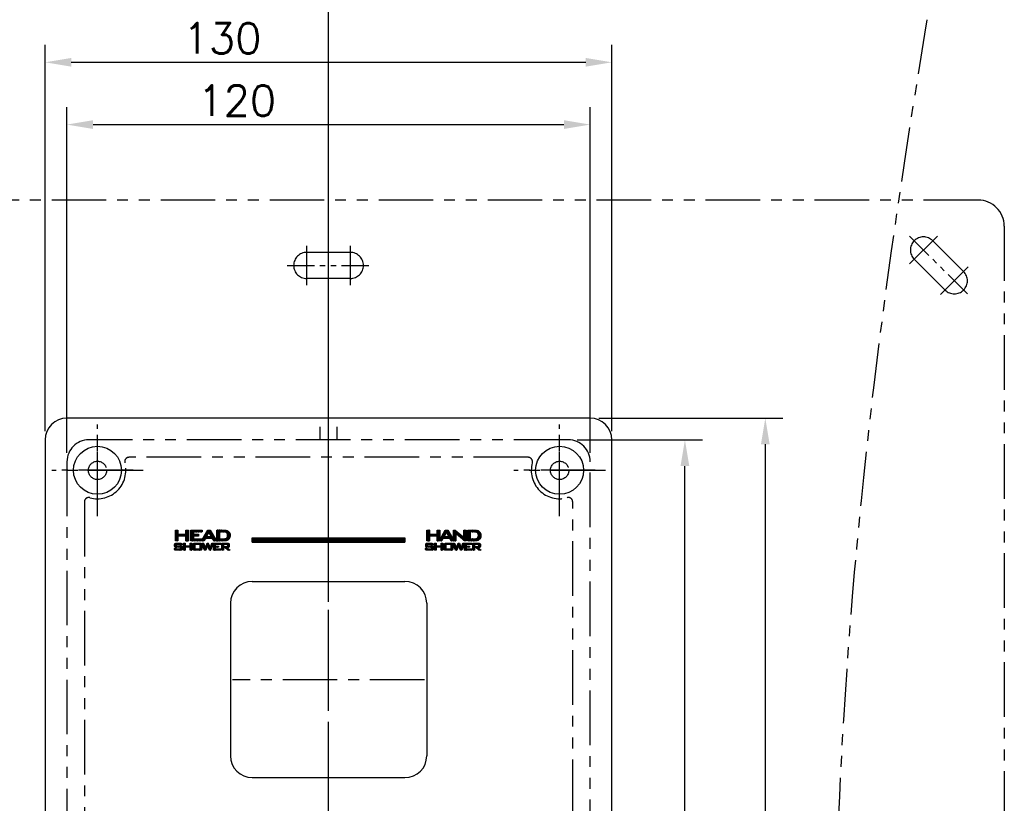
# Model space of a CAD drawing. Extents: x 5500 to 5920, y -4857 to -4263.
# Tile 7 of 20: x 5578 to 5691, y -4620 to -4530. Entities that reach past the tile are written whole.
import ezdxf

# ---------------------------------------------------------------- set-up
doc = ezdxf.new("R2010")
doc.units = 0
doc.header["$LTSCALE"] = 5
doc.header["$MEASUREMENT"] = 0
doc.linetypes.add('CENTER', pattern=[2, 1.25, -0.25, 0.25, -0.25])
doc.linetypes.add('PHANTOM', pattern=[2.5, 1.25, -0.25, 0.25, -0.25, 0.25, -0.25])
doc.layers.get('0').update_dxf_attribs({"color": 2, "linetype": 'CONTINUOUS'})
for name, color, linetype in [('CL', 1, 'CENTER'), ('D', 2, 'CONTINUOUS'), ('PH', 3, 'PHANTOM'), ('레--어_1', 7, 'CONTINUOUS')]:
    doc.layers.add(name, color=color, linetype=linetype)
doc.styles.add('GHS', font='romans', dxfattribs={"bigfont": 'ghs'})
pattern_1 = [(135, (6476.931668, -3288.415406), (-0.0220970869, -0.0220970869), []), (225, (6476.931668, -3288.415406), (0.0220970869, -0.0220970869), [])]

msp = doc.modelspace()

# ---------------------------------------------------------------- hatches: boundary and pattern name
at = {"layer": 'D', "ltscale": 0.6}
h = msp.add_hatch(dxfattribs=at)
h.set_pattern_fill('ANSI37', color=256, scale=0.25, angle=90, style=0)
h.set_pattern_definition(pattern_1)
h.paths.add_polyline_path([(5601.76, -4590.71), (5602.18, -4590.71), (5602.21, -4590.71), (5602.23, -4590.71), (5602.24, -4590.7), (5602.25, -4590.69), (5602.26, -4590.67), (5602.26, -4590.65), (5602.26, -4590.55), (5602.26, -4590.53), (5602.25, -4590.52), (5602.24, -4590.51), (5602.23, -4590.5), (5602.21, -4590.49), (5602.18, -4590.49), (5601.76, -4590.49)], flags=16)
h.paths.add_polyline_path([(5601.94, -4590.85), (5601.76, -4590.85), (5601.76, -4591.15), (5601.58, -4591.15), (5601.58, -4590.35), (5602.26, -4590.35), (5602.32, -4590.36), (5602.36, -4590.37), (5602.4, -4590.39), (5602.42, -4590.42), (5602.43, -4590.46), (5602.44, -4590.51), (5602.44, -4590.7), (5602.43, -4590.74), (5602.42, -4590.78), (5602.4, -4590.81), (5602.36, -4590.83), (5602.32, -4590.85), (5602.26, -4590.85), (5602.15, -4590.85), (5602.52, -4591.15), (5602.26, -4591.15)])
h.paths.add_polyline_path([(5601.83, -4589.06), (5601.31, -4589.06), (5601.31, -4589.85), (5601.69, -4589.85), (5601.87, -4589.84), (5602.01, -4589.81), (5602.11, -4589.76), (5602.18, -4589.68), (5602.22, -4589.58), (5602.24, -4589.45), (5602.23, -4589.33), (5602.19, -4589.24), (5602.13, -4589.16), (5602.05, -4589.1), (5601.95, -4589.07)], flags=16)
h.paths.add_polyline_path([(5601.87, -4590.08), (5601.75, -4590.09), (5601.02, -4590.09), (5601.02, -4588.84), (5601.82, -4588.84), (5602.04, -4588.85), (5602.21, -4588.91), (5602.35, -4589), (5602.46, -4589.12), (5602.52, -4589.27), (5602.54, -4589.45), (5602.53, -4589.57), (5602.51, -4589.67), (5602.47, -4589.77), (5602.41, -4589.86), (5602.34, -4589.93), (5602.26, -4589.99), (5602.2, -4590.02), (5602.14, -4590.05), (5602.06, -4590.06), (5601.97, -4590.08)])
h.paths.add_polyline_path([(5598.48, -4591), (5599.09, -4591), (5599.09, -4590.5), (5598.48, -4590.5)], flags=16)
h.paths.add_polyline_path([(5599.56, -4590.09), (5598.04, -4590.09), (5598.04, -4588.84), (5599.32, -4588.84), (5599.32, -4589.05), (5598.33, -4589.05), (5598.33, -4589.33), (5598.9, -4589.33), (5598.9, -4589.54), (5598.33, -4589.54), (5598.33, -4589.85), (5599.33, -4589.85), (5599.33, -4589.98), (5599.98, -4588.84), (5600.26, -4588.84), (5600.97, -4590.09), (5600.65, -4590.09), (5600.5, -4589.81), (5599.7, -4589.81)])
h.paths.add_polyline_path([(5599.08, -4591.15), (5598.49, -4591.15), (5598.42, -4591.15), (5598.37, -4591.13), (5598.34, -4591.11), (5598.31, -4591.08), (5598.3, -4591.03), (5598.3, -4590.96), (5598.3, -4590.54), (5598.3, -4590.48), (5598.31, -4590.43), (5598.34, -4590.39), (5598.37, -4590.37), (5598.42, -4590.36), (5598.49, -4590.35), (5599.08, -4590.35), (5599.15, -4590.36), (5599.2, -4590.37), (5599.24, -4590.39), (5599.26, -4590.43), (5599.27, -4590.48), (5599.28, -4590.54), (5599.28, -4590.96), (5599.27, -4591.03), (5599.26, -4591.08), (5599.24, -4591.11), (5599.2, -4591.13), (5599.15, -4591.15)])
h.paths.add_polyline_path([(5597.46, -4589.55), (5596.55, -4589.55), (5596.55, -4590.09), (5596.26, -4590.09), (5596.26, -4588.84), (5596.55, -4588.84), (5596.55, -4589.32), (5597.46, -4589.32), (5597.46, -4588.84), (5597.75, -4588.84), (5597.75, -4590.09), (5597.46, -4590.09)])
h.paths.add_polyline_path([(5597.37, -4591.15), (5597.18, -4591.15), (5597.18, -4590.35), (5597.37, -4590.35), (5597.37, -4590.66), (5597.95, -4590.66), (5597.95, -4590.35), (5598.13, -4590.35), (5598.13, -4591.15), (5597.95, -4591.15), (5597.95, -4590.81), (5597.37, -4590.81)])
h.paths.add_polyline_path([(5597, -4590.42), (5597.01, -4590.47), (5597.01, -4590.53), (5597.01, -4590.55), (5596.85, -4590.58), (5596.85, -4590.49), (5596.33, -4590.49), (5596.33, -4590.66), (5596.83, -4590.66), (5596.9, -4590.67), (5596.95, -4590.68), (5596.98, -4590.7), (5597.01, -4590.74), (5597.02, -4590.79), (5597.02, -4590.85), (5597.02, -4590.96), (5597.02, -4591.03), (5597.01, -4591.08), (5596.98, -4591.11), (5596.95, -4591.13), (5596.9, -4591.15), (5596.83, -4591.15), (5596.34, -4591.15), (5596.27, -4591.15), (5596.21, -4591.13), (5596.18, -4591.11), (5596.15, -4591.08), (5596.14, -4591.03), (5596.14, -4590.96), (5596.14, -4590.94), (5596.3, -4590.91), (5596.3, -4591), (5596.86, -4591), (5596.86, -4590.82), (5596.37, -4590.82), (5596.3, -4590.81), (5596.24, -4590.8), (5596.21, -4590.78), (5596.19, -4590.74), (5596.17, -4590.7), (5596.17, -4590.63), (5596.17, -4590.54), (5596.17, -4590.48), (5596.19, -4590.43), (5596.21, -4590.39), (5596.24, -4590.37), (5596.3, -4590.36), (5596.37, -4590.35), (5596.82, -4590.35), (5596.88, -4590.36), (5596.94, -4590.37), (5596.97, -4590.39)])
h.paths.add_polyline_path([(5599.83, -4589.59), (5600.38, -4589.59), (5600.11, -4589.08)], flags=16)
h.paths.add_polyline_path([(5600.3, -4591.15), (5600.17, -4591.15), (5599.95, -4590.6), (5599.73, -4591.15), (5599.6, -4591.15), (5599.3, -4590.35), (5599.49, -4590.35), (5599.69, -4590.89), (5599.9, -4590.35), (5600.03, -4590.35), (5600.25, -4590.89), (5600.44, -4590.35), (5600.6, -4590.35)])
h.paths.add_polyline_path([(5601.46, -4590.35), (5601.46, -4590.49), (5600.83, -4590.49), (5600.83, -4590.67), (5601.19, -4590.67), (5601.19, -4590.8), (5600.83, -4590.8), (5600.83, -4591), (5601.46, -4591), (5601.46, -4591.15), (5600.64, -4591.15), (5600.64, -4590.35)])
h = msp.add_hatch(dxfattribs=at)
h.set_pattern_fill('ANSI37', color=256, scale=0.25, angle=90, style=0)
h.set_pattern_definition(pattern_1)
h.paths.add_polyline_path([(5626.28, -4589.55), (5625.38, -4589.55), (5625.38, -4590.09), (5625.08, -4590.09), (5625.08, -4588.84), (5625.38, -4588.84), (5625.38, -4589.32), (5626.28, -4589.32), (5626.28, -4588.84), (5626.58, -4588.84), (5626.58, -4589.96), (5627.21, -4588.84), (5627.49, -4588.84), (5628.14, -4589.97), (5628.14, -4588.84), (5628.34, -4588.84), (5629.22, -4589.57), (5629.25, -4589.6), (5629.28, -4589.62), (5629.3, -4589.64), (5629.32, -4589.66), (5629.34, -4589.69), (5629.36, -4589.71), (5629.36, -4589.65), (5629.36, -4589.6), (5629.35, -4589.56), (5629.35, -4589.53), (5629.35, -4589.51), (5629.35, -4589.49), (5629.35, -4588.84), (5629.61, -4588.84), (5629.61, -4590.09), (5629.41, -4590.09), (5628.5, -4589.31), (5628.47, -4589.3), (5628.45, -4589.28), (5628.44, -4589.26), (5628.42, -4589.25), (5628.41, -4589.23), (5628.39, -4589.21), (5628.39, -4589.25), (5628.4, -4589.29), (5628.4, -4589.32), (5628.4, -4589.36), (5628.4, -4589.38), (5628.4, -4589.41), (5628.4, -4590.09), (5627.88, -4590.09), (5627.73, -4589.81), (5626.94, -4589.81), (5626.8, -4590.09), (5626.28, -4590.09)])
h.paths.add_polyline_path([(5625.79, -4590.42), (5625.8, -4590.47), (5625.81, -4590.53), (5625.81, -4590.55), (5625.64, -4590.58), (5625.64, -4590.49), (5625.12, -4590.49), (5625.12, -4590.66), (5625.62, -4590.66), (5625.69, -4590.67), (5625.74, -4590.68), (5625.78, -4590.7), (5625.8, -4590.74), (5625.81, -4590.79), (5625.82, -4590.85), (5625.82, -4590.96), (5625.81, -4591.03), (5625.8, -4591.08), (5625.78, -4591.11), (5625.74, -4591.13), (5625.69, -4591.15), (5625.62, -4591.15), (5625.13, -4591.15), (5625.06, -4591.15), (5625, -4591.13), (5624.97, -4591.11), (5624.95, -4591.08), (5624.93, -4591.03), (5624.93, -4590.96), (5624.93, -4590.94), (5625.09, -4590.91), (5625.09, -4591), (5625.65, -4591), (5625.65, -4590.82), (5625.16, -4590.82), (5625.09, -4590.81), (5625.04, -4590.8), (5625, -4590.78), (5624.98, -4590.74), (5624.96, -4590.7), (5624.96, -4590.63), (5624.96, -4590.54), (5624.96, -4590.48), (5624.98, -4590.43), (5625, -4590.39), (5625.04, -4590.37), (5625.09, -4590.36), (5625.16, -4590.35), (5625.61, -4590.35), (5625.68, -4590.36), (5625.73, -4590.37), (5625.76, -4590.39)])
h.paths.add_polyline_path([(5628.96, -4591.15), (5628.74, -4590.6), (5628.52, -4591.15), (5628.39, -4591.15), (5628.09, -4590.35), (5628.28, -4590.35), (5628.48, -4590.89), (5628.69, -4590.35), (5628.82, -4590.35), (5629.04, -4590.89), (5629.23, -4590.35), (5629.4, -4590.35), (5629.09, -4591.15)])
h.paths.add_polyline_path([(5627.27, -4591), (5627.88, -4591), (5627.88, -4590.5), (5627.27, -4590.5)], flags=16)
h.paths.add_polyline_path([(5627.07, -4589.59), (5627.61, -4589.59), (5627.34, -4589.08)], flags=16)
h.paths.add_polyline_path([(5627.87, -4591.15), (5627.29, -4591.15), (5627.22, -4591.15), (5627.16, -4591.13), (5627.13, -4591.11), (5627.11, -4591.08), (5627.09, -4591.03), (5627.09, -4590.96), (5627.09, -4590.54), (5627.09, -4590.48), (5627.11, -4590.43), (5627.13, -4590.39), (5627.16, -4590.37), (5627.22, -4590.36), (5627.29, -4590.35), (5627.87, -4590.35), (5627.94, -4590.36), (5627.99, -4590.37), (5628.03, -4590.39), (5628.05, -4590.43), (5628.06, -4590.48), (5628.07, -4590.54), (5628.07, -4590.96), (5628.06, -4591.03), (5628.05, -4591.08), (5628.03, -4591.11), (5627.99, -4591.13), (5627.94, -4591.15)])
h.paths.add_polyline_path([(5626.92, -4590.35), (5626.92, -4591.15), (5626.74, -4591.15), (5626.74, -4590.81), (5626.16, -4590.81), (5626.16, -4591.15), (5625.97, -4591.15), (5625.97, -4590.35), (5626.16, -4590.35), (5626.16, -4590.66), (5626.74, -4590.66), (5626.74, -4590.35)])
h.paths.add_polyline_path([(5630.55, -4591.15), (5630.37, -4591.15), (5630.37, -4590.35), (5631.05, -4590.35), (5631.11, -4590.36), (5631.15, -4590.37), (5631.19, -4590.39), (5631.21, -4590.42), (5631.23, -4590.46), (5631.23, -4590.51), (5631.23, -4590.7), (5631.23, -4590.74), (5631.21, -4590.78), (5631.19, -4590.81), (5631.15, -4590.83), (5631.11, -4590.85), (5631.05, -4590.85), (5630.95, -4590.85), (5631.31, -4591.15), (5631.05, -4591.15), (5630.73, -4590.85), (5630.55, -4590.85)])
h.paths.add_polyline_path([(5630.59, -4589.06), (5630.07, -4589.06), (5630.07, -4589.85), (5630.45, -4589.85), (5630.63, -4589.84), (5630.77, -4589.81), (5630.87, -4589.76), (5630.94, -4589.68), (5630.98, -4589.58), (5631, -4589.45), (5630.99, -4589.33), (5630.95, -4589.24), (5630.89, -4589.16), (5630.81, -4589.1), (5630.71, -4589.07)], flags=16)
h.paths.add_polyline_path([(5630.51, -4590.09), (5629.78, -4590.09), (5629.78, -4588.84), (5630.58, -4588.84), (5630.8, -4588.85), (5630.97, -4588.91), (5631.11, -4589), (5631.22, -4589.12), (5631.28, -4589.27), (5631.3, -4589.45), (5631.29, -4589.57), (5631.27, -4589.67), (5631.23, -4589.77), (5631.17, -4589.86), (5631.1, -4589.93), (5631.02, -4589.99), (5630.96, -4590.02), (5630.9, -4590.05), (5630.82, -4590.06), (5630.73, -4590.08), (5630.63, -4590.08)])
h.paths.add_polyline_path([(5630.25, -4590.35), (5630.25, -4590.49), (5629.62, -4590.49), (5629.62, -4590.67), (5629.98, -4590.67), (5629.98, -4590.8), (5629.62, -4590.8), (5629.62, -4591), (5630.25, -4591), (5630.25, -4591.15), (5629.43, -4591.15), (5629.43, -4590.35)])
h.paths.add_polyline_path([(5631, -4590.49), (5630.97, -4590.49), (5630.55, -4590.49), (5630.55, -4590.71), (5630.97, -4590.71), (5631, -4590.71), (5631.02, -4590.71), (5631.03, -4590.7), (5631.04, -4590.69), (5631.05, -4590.67), (5631.05, -4590.65), (5631.05, -4590.55), (5631.05, -4590.53), (5631.04, -4590.52), (5631.03, -4590.51), (5631.02, -4590.5)], flags=16)
h = msp.add_hatch(dxfattribs=at)
h.set_pattern_fill('ANSI37', color=256, scale=0.25, angle=90, style=0)
h.set_pattern_definition(pattern_1)
h.paths.add_polyline_path([(5605.07, -4590.22), (5622.57, -4590.22), (5622.57, -4589.72), (5605.07, -4589.72)])

# ---------------------------------------------------------------- linework, layer by layer
at = {"color": 7, "linetype": 'Continuous'}
for p, q in [((5643.82, -4576), (5583.82, -4576)), ((5581.32, -4578.5), (5581.32, -4678.5)), ((5646.32, -4678.5), (5646.32, -4578.5))]:
    msp.add_line(p, q, dxfattribs=at)
at = {"linetype": 'Continuous'}
for p, q in [((5596.26, -4590.09), (5596.26, -4588.84)), ((5596.26, -4588.84), (5596.55, -4588.84)), ((5596.55, -4588.84), (5596.55, -4589.32)), ((5597.46, -4589.32), (5597.46, -4588.84)), ((5597.46, -4588.84), (5597.75, -4588.84)), ((5597.75, -4588.84), (5597.75, -4590.09)), ((5598.04, -4590.09), (5598.04, -4588.84)), ((5598.04, -4588.84), (5599.32, -4588.84)), ((5598.33, -4589.05), (5598.33, -4589.33)), ((5599.32, -4589.05), (5598.33, -4589.05)), ((5599.32, -4588.84), (5599.32, -4589.05)), ((5599.33, -4589.98), (5599.98, -4588.84)), ((5600.11, -4589.08), (5599.83, -4589.59)), ((5599.98, -4588.84), (5600.26, -4588.84)), ((5600.38, -4589.59), (5600.11, -4589.08)), ((5600.26, -4588.84), (5600.97, -4590.09)), ((5601.02, -4590.09), (5601.02, -4588.84)), ((5601.02, -4588.84), (5601.82, -4588.84)), ((5601.31, -4589.06), (5601.31, -4589.85)), ((5601.83, -4589.06), (5601.31, -4589.06)), ((5601.82, -4588.84), (5602.04, -4588.85)), ((5601.95, -4589.07), (5601.83, -4589.06)), ((5602.05, -4589.1), (5601.95, -4589.07)), ((5602.04, -4588.85), (5602.21, -4588.91)), ((5602.13, -4589.16), (5602.05, -4589.1)), ((5602.21, -4588.91), (5602.35, -4589)), ((5602.35, -4589), (5602.46, -4589.12)), ((5602.46, -4589.12), (5602.52, -4589.27)), ((5625.08, -4590.09), (5625.08, -4588.84)), ((5625.08, -4588.84), (5625.38, -4588.84)), ((5625.38, -4588.84), (5625.38, -4589.32)), ((5626.28, -4589.32), (5626.28, -4588.84)), ((5626.28, -4588.84), (5626.58, -4588.84)), ((5626.58, -4588.84), (5626.58, -4589.96)), ((5626.58, -4589.96), (5627.21, -4588.84)), ((5627.34, -4589.08), (5627.07, -4589.59)), ((5627.21, -4588.84), (5627.49, -4588.84)), ((5627.61, -4589.59), (5627.34, -4589.08)), ((5627.49, -4588.84), (5628.14, -4589.97)), ((5628.14, -4589.97), (5628.14, -4588.84)), ((5628.14, -4588.84), (5628.34, -4588.84)), ((5628.34, -4588.84), (5629.22, -4589.57)), ((5629.35, -4588.84), (5629.61, -4588.84)), ((5629.35, -4589.49), (5629.35, -4588.84)), ((5629.61, -4588.84), (5629.61, -4590.09)), ((5629.78, -4590.09), (5629.78, -4588.84)), ((5629.78, -4588.84), (5630.58, -4588.84)), ((5630.07, -4589.06), (5630.07, -4589.85)), ((5630.59, -4589.06), (5630.07, -4589.06)), ((5630.58, -4588.84), (5630.8, -4588.85)), ((5630.71, -4589.07), (5630.59, -4589.06)), ((5630.81, -4589.1), (5630.71, -4589.07)), ((5630.8, -4588.85), (5630.97, -4588.91)), ((5630.89, -4589.16), (5630.81, -4589.1)), ((5630.97, -4588.91), (5631.11, -4589)), ((5631.11, -4589), (5631.22, -4589.12)), ((5631.22, -4589.12), (5631.28, -4589.27)), ((5596.55, -4590.09), (5596.26, -4590.09)), ((5596.55, -4589.32), (5597.46, -4589.32)), ((5596.55, -4589.55), (5596.55, -4590.09)), ((5597.46, -4589.55), (5596.55, -4589.55)), ((5597.46, -4590.09), (5597.46, -4589.55)), ((5597.75, -4590.09), (5597.46, -4590.09)), ((5599.56, -4590.09), (5598.04, -4590.09)), ((5598.33, -4589.33), (5598.9, -4589.33)), ((5598.9, -4589.54), (5598.33, -4589.54)), ((5598.33, -4589.54), (5598.33, -4589.85)), ((5598.33, -4589.85), (5599.33, -4589.85)), ((5598.9, -4589.33), (5598.9, -4589.54)), ((5599.33, -4589.85), (5599.33, -4589.98)), ((5599.7, -4589.81), (5599.56, -4590.09)), ((5600.5, -4589.81), (5599.7, -4589.81)), ((5599.83, -4589.59), (5600.38, -4589.59)), ((5600.65, -4590.09), (5600.5, -4589.81)), ((5600.97, -4590.09), (5600.65, -4590.09)), ((5601.75, -4590.09), (5601.02, -4590.09)), ((5601.31, -4589.85), (5601.69, -4589.85)), ((5601.69, -4589.85), (5601.87, -4589.84)), ((5601.87, -4590.08), (5601.75, -4590.09)), ((5601.87, -4589.84), (5602.01, -4589.81)), ((5601.97, -4590.08), (5601.87, -4590.08)), ((5602.06, -4590.06), (5601.97, -4590.08)), ((5602.01, -4589.81), (5602.11, -4589.76)), ((5602.14, -4590.05), (5602.06, -4590.06)), ((5602.11, -4589.76), (5602.18, -4589.68)), ((5602.19, -4589.24), (5602.13, -4589.16)), ((5602.2, -4590.02), (5602.14, -4590.05)), ((5602.18, -4589.68), (5602.22, -4589.58)), ((5602.23, -4589.33), (5602.19, -4589.24)), ((5602.26, -4589.99), (5602.2, -4590.02)), ((5602.22, -4589.58), (5602.24, -4589.45)), ((5602.24, -4589.45), (5602.23, -4589.33)), ((5602.34, -4589.93), (5602.26, -4589.99)), ((5602.41, -4589.86), (5602.34, -4589.93)), ((5602.47, -4589.77), (5602.41, -4589.86)), ((5602.51, -4589.67), (5602.47, -4589.77)), ((5602.53, -4589.57), (5602.51, -4589.67)), ((5602.52, -4589.27), (5602.54, -4589.45)), ((5602.54, -4589.45), (5602.53, -4589.57)), ((5605.07, -4589.72), (5622.57, -4589.72)), ((5605.07, -4590.22), (5605.07, -4589.72)), ((5605.07, -4590.22), (5622.57, -4590.22)), ((5622.57, -4589.72), (5622.57, -4590.22)), ((5625.38, -4590.09), (5625.08, -4590.09)), ((5625.38, -4589.32), (5626.28, -4589.32)), ((5625.38, -4589.55), (5625.38, -4590.09)), ((5626.28, -4589.55), (5625.38, -4589.55)), ((5626.28, -4590.09), (5626.28, -4589.55)), ((5626.8, -4590.09), (5626.28, -4590.09)), ((5626.94, -4589.81), (5626.8, -4590.09)), ((5627.73, -4589.81), (5626.94, -4589.81)), ((5627.07, -4589.59), (5627.61, -4589.59)), ((5627.88, -4590.09), (5627.73, -4589.81)), ((5628.4, -4590.09), (5627.88, -4590.09)), ((5628.41, -4589.23), (5628.39, -4589.21)), ((5628.39, -4589.21), (5628.39, -4589.25)), ((5628.39, -4589.25), (5628.4, -4589.29)), ((5628.4, -4589.29), (5628.4, -4589.32)), ((5628.4, -4589.32), (5628.4, -4589.36)), ((5628.4, -4589.36), (5628.4, -4589.38)), ((5628.4, -4589.38), (5628.4, -4589.41)), ((5628.4, -4589.41), (5628.4, -4590.09)), ((5628.42, -4589.25), (5628.41, -4589.23)), ((5628.44, -4589.26), (5628.42, -4589.25)), ((5628.45, -4589.28), (5628.44, -4589.26)), ((5628.47, -4589.3), (5628.45, -4589.28)), ((5628.5, -4589.31), (5628.47, -4589.3)), ((5629.41, -4590.09), (5628.5, -4589.31)), ((5629.22, -4589.57), (5629.25, -4589.6)), ((5629.25, -4589.6), (5629.28, -4589.62)), ((5629.28, -4589.62), (5629.3, -4589.64)), ((5629.3, -4589.64), (5629.32, -4589.66)), ((5629.32, -4589.66), (5629.34, -4589.69)), ((5629.34, -4589.69), (5629.36, -4589.71)), ((5629.35, -4589.51), (5629.35, -4589.49)), ((5629.35, -4589.53), (5629.35, -4589.51)), ((5629.35, -4589.56), (5629.35, -4589.53)), ((5629.36, -4589.6), (5629.35, -4589.56)), ((5629.36, -4589.65), (5629.36, -4589.6)), ((5629.36, -4589.71), (5629.36, -4589.65)), ((5629.61, -4590.09), (5629.41, -4590.09)), ((5630.51, -4590.09), (5629.78, -4590.09)), ((5630.07, -4589.85), (5630.45, -4589.85)), ((5630.45, -4589.85), (5630.63, -4589.84)), ((5630.63, -4590.08), (5630.51, -4590.09)), ((5630.63, -4589.84), (5630.77, -4589.81)), ((5630.73, -4590.08), (5630.63, -4590.08)), ((5630.82, -4590.06), (5630.73, -4590.08)), ((5630.77, -4589.81), (5630.87, -4589.76)), ((5630.9, -4590.05), (5630.82, -4590.06)), ((5630.87, -4589.76), (5630.94, -4589.68)), ((5630.95, -4589.24), (5630.89, -4589.16)), ((5630.96, -4590.02), (5630.9, -4590.05)), ((5630.94, -4589.68), (5630.98, -4589.58)), ((5630.99, -4589.33), (5630.95, -4589.24)), ((5631.02, -4589.99), (5630.96, -4590.02)), ((5630.98, -4589.58), (5631, -4589.45)), ((5631, -4589.45), (5630.99, -4589.33)), ((5631.1, -4589.93), (5631.02, -4589.99)), ((5631.17, -4589.86), (5631.1, -4589.93)), ((5631.23, -4589.77), (5631.17, -4589.86)), ((5631.27, -4589.67), (5631.23, -4589.77)), ((5631.29, -4589.57), (5631.27, -4589.67)), ((5631.28, -4589.27), (5631.3, -4589.45)), ((5631.3, -4589.45), (5631.29, -4589.57)), ((5596.14, -4590.94), (5596.3, -4590.91)), ((5596.14, -4590.96), (5596.14, -4590.94)), ((5596.14, -4591.03), (5596.14, -4590.96)), ((5596.15, -4591.08), (5596.14, -4591.03)), ((5596.18, -4591.11), (5596.15, -4591.08)), ((5596.17, -4590.48), (5596.19, -4590.43)), ((5596.17, -4590.54), (5596.17, -4590.48)), ((5596.17, -4590.63), (5596.17, -4590.54)), ((5596.17, -4590.7), (5596.17, -4590.63)), ((5596.19, -4590.74), (5596.17, -4590.7)), ((5596.21, -4591.13), (5596.18, -4591.11)), ((5596.19, -4590.43), (5596.21, -4590.39)), ((5596.21, -4590.78), (5596.19, -4590.74)), ((5596.21, -4590.39), (5596.24, -4590.37)), ((5596.24, -4590.8), (5596.21, -4590.78)), ((5596.27, -4591.15), (5596.21, -4591.13)), ((5596.24, -4590.37), (5596.3, -4590.36)), ((5596.3, -4590.81), (5596.24, -4590.8)), ((5596.34, -4591.15), (5596.27, -4591.15)), ((5596.3, -4590.36), (5596.37, -4590.35)), ((5596.37, -4590.82), (5596.3, -4590.81)), ((5596.3, -4590.91), (5596.3, -4591)), ((5596.3, -4591), (5596.86, -4591)), ((5596.33, -4590.49), (5596.33, -4590.66)), ((5596.85, -4590.49), (5596.33, -4590.49)), ((5596.33, -4590.66), (5596.83, -4590.66)), ((5596.83, -4591.15), (5596.34, -4591.15)), ((5596.37, -4590.35), (5596.82, -4590.35)), ((5596.86, -4590.82), (5596.37, -4590.82)), ((5596.82, -4590.35), (5596.88, -4590.36)), ((5596.83, -4590.66), (5596.9, -4590.67)), ((5596.9, -4591.15), (5596.83, -4591.15)), ((5596.85, -4590.58), (5596.85, -4590.49)), ((5597.01, -4590.55), (5596.85, -4590.58)), ((5596.86, -4591), (5596.86, -4590.82)), ((5596.88, -4590.36), (5596.94, -4590.37)), ((5596.9, -4590.67), (5596.95, -4590.68)), ((5596.95, -4591.13), (5596.9, -4591.15)), ((5596.94, -4590.37), (5596.97, -4590.39)), ((5596.95, -4590.68), (5596.98, -4590.7)), ((5596.98, -4591.11), (5596.95, -4591.13)), ((5596.97, -4590.39), (5597, -4590.42)), ((5596.98, -4590.7), (5597.01, -4590.74)), ((5597.01, -4591.08), (5596.98, -4591.11)), ((5597, -4590.42), (5597.01, -4590.47)), ((5597.01, -4590.47), (5597.01, -4590.53)), ((5597.01, -4590.53), (5597.01, -4590.55)), ((5597.01, -4590.74), (5597.02, -4590.79)), ((5597.02, -4591.03), (5597.01, -4591.08)), ((5597.02, -4590.79), (5597.02, -4590.85)), ((5597.02, -4590.85), (5597.02, -4590.96)), ((5597.02, -4590.96), (5597.02, -4591.03)), ((5597.18, -4590.35), (5597.37, -4590.35)), ((5597.18, -4591.15), (5597.18, -4590.35)), ((5597.37, -4591.15), (5597.18, -4591.15)), ((5597.37, -4590.35), (5597.37, -4590.66)), ((5597.37, -4590.66), (5597.95, -4590.66)), ((5597.95, -4590.81), (5597.37, -4590.81)), ((5597.37, -4590.81), (5597.37, -4591.15)), ((5597.95, -4590.35), (5598.13, -4590.35)), ((5597.95, -4590.66), (5597.95, -4590.35)), ((5597.95, -4591.15), (5597.95, -4590.81)), ((5598.13, -4591.15), (5597.95, -4591.15)), ((5598.13, -4590.35), (5598.13, -4591.15)), ((5598.3, -4590.48), (5598.31, -4590.43)), ((5598.3, -4590.54), (5598.3, -4590.48)), ((5598.3, -4590.96), (5598.3, -4590.54)), ((5598.3, -4591.03), (5598.3, -4590.96)), ((5598.31, -4591.08), (5598.3, -4591.03)), ((5598.31, -4590.43), (5598.34, -4590.39)), ((5598.34, -4591.11), (5598.31, -4591.08)), ((5598.34, -4590.39), (5598.37, -4590.37)), ((5598.37, -4591.13), (5598.34, -4591.11)), ((5598.37, -4590.37), (5598.42, -4590.36)), ((5598.42, -4591.15), (5598.37, -4591.13)), ((5598.42, -4590.36), (5598.49, -4590.35)), ((5598.49, -4591.15), (5598.42, -4591.15)), ((5598.48, -4590.5), (5598.48, -4591)), ((5599.09, -4590.5), (5598.48, -4590.5)), ((5598.48, -4591), (5599.09, -4591)), ((5598.49, -4590.35), (5599.08, -4590.35)), ((5599.08, -4591.15), (5598.49, -4591.15)), ((5599.08, -4590.35), (5599.15, -4590.36)), ((5599.15, -4591.15), (5599.08, -4591.15)), ((5599.09, -4591), (5599.09, -4590.5)), ((5599.15, -4590.36), (5599.2, -4590.37)), ((5599.2, -4591.13), (5599.15, -4591.15)), ((5599.2, -4590.37), (5599.24, -4590.39)), ((5599.24, -4591.11), (5599.2, -4591.13)), ((5599.24, -4590.39), (5599.26, -4590.43)), ((5599.26, -4591.08), (5599.24, -4591.11)), ((5599.26, -4590.43), (5599.27, -4590.48)), ((5599.27, -4591.03), (5599.26, -4591.08)), ((5599.27, -4590.48), (5599.28, -4590.54)), ((5599.28, -4590.96), (5599.27, -4591.03)), ((5599.28, -4590.54), (5599.28, -4590.96)), ((5599.6, -4591.15), (5599.3, -4590.35)), ((5599.3, -4590.35), (5599.49, -4590.35)), ((5599.49, -4590.35), (5599.69, -4590.89)), ((5599.73, -4591.15), (5599.6, -4591.15)), ((5599.69, -4590.89), (5599.9, -4590.35)), ((5599.95, -4590.6), (5599.73, -4591.15)), ((5599.9, -4590.35), (5600.03, -4590.35)), ((5600.17, -4591.15), (5599.95, -4590.6)), ((5600.03, -4590.35), (5600.25, -4590.89)), ((5600.3, -4591.15), (5600.17, -4591.15)), ((5600.25, -4590.89), (5600.44, -4590.35)), ((5600.6, -4590.35), (5600.3, -4591.15)), ((5600.44, -4590.35), (5600.6, -4590.35)), ((5600.64, -4590.35), (5601.46, -4590.35)), ((5600.64, -4591.15), (5600.64, -4590.35)), ((5601.46, -4591.15), (5600.64, -4591.15)), ((5600.83, -4590.49), (5600.83, -4590.67)), ((5601.46, -4590.49), (5600.83, -4590.49)), ((5600.83, -4590.67), (5601.19, -4590.67)), ((5600.83, -4590.8), (5600.83, -4591)), ((5601.19, -4590.8), (5600.83, -4590.8)), ((5600.83, -4591), (5601.46, -4591)), ((5601.19, -4590.67), (5601.19, -4590.8)), ((5601.46, -4590.35), (5601.46, -4590.49)), ((5601.46, -4591), (5601.46, -4591.15)), ((5601.58, -4591.15), (5601.58, -4590.35)), ((5601.58, -4590.35), (5602.26, -4590.35)), ((5601.76, -4591.15), (5601.58, -4591.15)), ((5601.76, -4590.49), (5601.76, -4590.71)), ((5602.18, -4590.49), (5601.76, -4590.49)), ((5601.76, -4590.71), (5602.18, -4590.71)), ((5601.76, -4590.85), (5601.76, -4591.15)), ((5601.94, -4590.85), (5601.76, -4590.85)), ((5602.26, -4591.15), (5601.94, -4590.85)), ((5602.26, -4590.85), (5602.15, -4590.85)), ((5602.15, -4590.85), (5602.52, -4591.15)), ((5602.21, -4590.49), (5602.18, -4590.49)), ((5602.18, -4590.71), (5602.21, -4590.71)), ((5602.23, -4590.5), (5602.21, -4590.49)), ((5602.21, -4590.71), (5602.23, -4590.71)), ((5602.24, -4590.51), (5602.23, -4590.5)), ((5602.23, -4590.71), (5602.24, -4590.7)), ((5602.25, -4590.52), (5602.24, -4590.51)), ((5602.24, -4590.7), (5602.25, -4590.69)), ((5602.26, -4590.53), (5602.25, -4590.52)), ((5602.25, -4590.69), (5602.26, -4590.67)), ((5602.26, -4590.35), (5602.32, -4590.36)), ((5602.26, -4590.55), (5602.26, -4590.53)), ((5602.26, -4590.65), (5602.26, -4590.55)), ((5602.26, -4590.67), (5602.26, -4590.65)), ((5602.32, -4590.85), (5602.26, -4590.85)), ((5602.52, -4591.15), (5602.26, -4591.15)), ((5602.32, -4590.36), (5602.36, -4590.37)), ((5602.36, -4590.83), (5602.32, -4590.85)), ((5602.36, -4590.37), (5602.4, -4590.39)), ((5602.4, -4590.81), (5602.36, -4590.83)), ((5602.4, -4590.39), (5602.42, -4590.42)), ((5602.42, -4590.78), (5602.4, -4590.81)), ((5602.42, -4590.42), (5602.43, -4590.46)), ((5602.43, -4590.74), (5602.42, -4590.78)), ((5602.43, -4590.46), (5602.44, -4590.51)), ((5602.44, -4590.7), (5602.43, -4590.74)), ((5602.44, -4590.51), (5602.44, -4590.7)), ((5624.93, -4590.94), (5625.09, -4590.91)), ((5624.93, -4590.96), (5624.93, -4590.94)), ((5624.93, -4591.03), (5624.93, -4590.96)), ((5624.95, -4591.08), (5624.93, -4591.03)), ((5624.97, -4591.11), (5624.95, -4591.08)), ((5624.96, -4590.48), (5624.98, -4590.43)), ((5624.96, -4590.54), (5624.96, -4590.48)), ((5624.96, -4590.63), (5624.96, -4590.54)), ((5624.96, -4590.7), (5624.96, -4590.63)), ((5624.98, -4590.74), (5624.96, -4590.7)), ((5625, -4591.13), (5624.97, -4591.11)), ((5624.98, -4590.43), (5625, -4590.39)), ((5625, -4590.78), (5624.98, -4590.74)), ((5625, -4590.39), (5625.04, -4590.37)), ((5625.04, -4590.8), (5625, -4590.78)), ((5625.06, -4591.15), (5625, -4591.13)), ((5625.04, -4590.37), (5625.09, -4590.36)), ((5625.09, -4590.81), (5625.04, -4590.8)), ((5625.13, -4591.15), (5625.06, -4591.15)), ((5625.09, -4590.36), (5625.16, -4590.35)), ((5625.16, -4590.82), (5625.09, -4590.81)), ((5625.09, -4590.91), (5625.09, -4591)), ((5625.09, -4591), (5625.65, -4591)), ((5625.12, -4590.49), (5625.12, -4590.66)), ((5625.64, -4590.49), (5625.12, -4590.49)), ((5625.12, -4590.66), (5625.62, -4590.66)), ((5625.62, -4591.15), (5625.13, -4591.15)), ((5625.16, -4590.35), (5625.61, -4590.35)), ((5625.65, -4590.82), (5625.16, -4590.82)), ((5625.61, -4590.35), (5625.68, -4590.36)), ((5625.62, -4590.66), (5625.69, -4590.67)), ((5625.69, -4591.15), (5625.62, -4591.15)), ((5625.64, -4590.58), (5625.64, -4590.49)), ((5625.81, -4590.55), (5625.64, -4590.58)), ((5625.65, -4591), (5625.65, -4590.82)), ((5625.68, -4590.36), (5625.73, -4590.37)), ((5625.69, -4590.67), (5625.74, -4590.68)), ((5625.74, -4591.13), (5625.69, -4591.15)), ((5625.73, -4590.37), (5625.76, -4590.39)), ((5625.74, -4590.68), (5625.78, -4590.7)), ((5625.78, -4591.11), (5625.74, -4591.13)), ((5625.76, -4590.39), (5625.79, -4590.42)), ((5625.78, -4590.7), (5625.8, -4590.74)), ((5625.8, -4591.08), (5625.78, -4591.11)), ((5625.79, -4590.42), (5625.8, -4590.47)), ((5625.8, -4590.47), (5625.81, -4590.53)), ((5625.8, -4590.74), (5625.81, -4590.79)), ((5625.81, -4591.03), (5625.8, -4591.08)), ((5625.81, -4590.53), (5625.81, -4590.55)), ((5625.81, -4590.79), (5625.82, -4590.85)), ((5625.82, -4590.96), (5625.81, -4591.03)), ((5625.82, -4590.85), (5625.82, -4590.96)), ((5625.97, -4590.35), (5626.16, -4590.35)), ((5625.97, -4591.15), (5625.97, -4590.35)), ((5626.16, -4591.15), (5625.97, -4591.15)), ((5626.16, -4590.35), (5626.16, -4590.66)), ((5626.16, -4590.66), (5626.74, -4590.66)), ((5626.16, -4590.81), (5626.16, -4591.15)), ((5626.74, -4590.81), (5626.16, -4590.81)), ((5626.74, -4590.35), (5626.92, -4590.35)), ((5626.74, -4590.66), (5626.74, -4590.35)), ((5626.74, -4591.15), (5626.74, -4590.81)), ((5626.92, -4591.15), (5626.74, -4591.15)), ((5626.92, -4590.35), (5626.92, -4591.15)), ((5627.09, -4590.48), (5627.11, -4590.43)), ((5627.09, -4590.54), (5627.09, -4590.48)), ((5627.09, -4590.96), (5627.09, -4590.54)), ((5627.09, -4591.03), (5627.09, -4590.96)), ((5627.11, -4591.08), (5627.09, -4591.03)), ((5627.11, -4590.43), (5627.13, -4590.39)), ((5627.13, -4591.11), (5627.11, -4591.08)), ((5627.13, -4590.39), (5627.16, -4590.37)), ((5627.16, -4591.13), (5627.13, -4591.11)), ((5627.16, -4590.37), (5627.22, -4590.36)), ((5627.22, -4591.15), (5627.16, -4591.13)), ((5627.22, -4590.36), (5627.29, -4590.35)), ((5627.29, -4591.15), (5627.22, -4591.15)), ((5627.27, -4590.5), (5627.27, -4591)), ((5627.88, -4590.5), (5627.27, -4590.5)), ((5627.27, -4591), (5627.88, -4591)), ((5627.29, -4590.35), (5627.87, -4590.35)), ((5627.87, -4591.15), (5627.29, -4591.15)), ((5627.87, -4590.35), (5627.94, -4590.36)), ((5627.94, -4591.15), (5627.87, -4591.15)), ((5627.88, -4591), (5627.88, -4590.5)), ((5627.94, -4590.36), (5627.99, -4590.37)), ((5627.99, -4591.13), (5627.94, -4591.15)), ((5627.99, -4590.37), (5628.03, -4590.39)), ((5628.03, -4591.11), (5627.99, -4591.13)), ((5628.03, -4590.39), (5628.05, -4590.43)), ((5628.05, -4591.08), (5628.03, -4591.11)), ((5628.05, -4590.43), (5628.06, -4590.48)), ((5628.06, -4591.03), (5628.05, -4591.08)), ((5628.06, -4590.48), (5628.07, -4590.54)), ((5628.07, -4590.96), (5628.06, -4591.03)), ((5628.07, -4590.54), (5628.07, -4590.96)), ((5628.09, -4590.35), (5628.28, -4590.35)), ((5628.39, -4591.15), (5628.09, -4590.35)), ((5628.28, -4590.35), (5628.48, -4590.89)), ((5628.52, -4591.15), (5628.39, -4591.15)), ((5628.48, -4590.89), (5628.69, -4590.35)), ((5628.74, -4590.6), (5628.52, -4591.15)), ((5628.69, -4590.35), (5628.82, -4590.35)), ((5628.96, -4591.15), (5628.74, -4590.6)), ((5628.82, -4590.35), (5629.04, -4590.89)), ((5629.09, -4591.15), (5628.96, -4591.15)), ((5629.04, -4590.89), (5629.23, -4590.35)), ((5629.4, -4590.35), (5629.09, -4591.15)), ((5629.23, -4590.35), (5629.4, -4590.35)), ((5629.43, -4590.35), (5630.25, -4590.35)), ((5629.43, -4591.15), (5629.43, -4590.35)), ((5630.25, -4591.15), (5629.43, -4591.15)), ((5629.62, -4590.49), (5629.62, -4590.67)), ((5630.25, -4590.49), (5629.62, -4590.49)), ((5629.62, -4590.67), (5629.98, -4590.67)), ((5629.62, -4590.8), (5629.62, -4591)), ((5629.98, -4590.8), (5629.62, -4590.8)), ((5629.62, -4591), (5630.25, -4591)), ((5629.98, -4590.67), (5629.98, -4590.8)), ((5630.25, -4590.35), (5630.25, -4590.49)), ((5630.25, -4591), (5630.25, -4591.15)), ((5630.37, -4590.35), (5631.05, -4590.35)), ((5630.37, -4591.15), (5630.37, -4590.35)), ((5630.55, -4591.15), (5630.37, -4591.15)), ((5630.97, -4590.49), (5630.55, -4590.49)), ((5630.55, -4590.49), (5630.55, -4590.71)), ((5630.55, -4590.71), (5630.97, -4590.71)), ((5630.73, -4590.85), (5630.55, -4590.85)), ((5630.55, -4590.85), (5630.55, -4591.15)), ((5631.05, -4591.15), (5630.73, -4590.85)), ((5631.05, -4590.85), (5630.95, -4590.85)), ((5630.95, -4590.85), (5631.31, -4591.15)), ((5631, -4590.49), (5630.97, -4590.49)), ((5630.97, -4590.71), (5631, -4590.71)), ((5631.02, -4590.5), (5631, -4590.49)), ((5631, -4590.71), (5631.02, -4590.71)), ((5631.03, -4590.51), (5631.02, -4590.5)), ((5631.02, -4590.71), (5631.03, -4590.7)), ((5631.04, -4590.52), (5631.03, -4590.51)), ((5631.03, -4590.7), (5631.04, -4590.69)), ((5631.05, -4590.53), (5631.04, -4590.52)), ((5631.04, -4590.69), (5631.05, -4590.67)), ((5631.05, -4590.35), (5631.11, -4590.36)), ((5631.05, -4590.55), (5631.05, -4590.53)), ((5631.05, -4590.65), (5631.05, -4590.55)), ((5631.05, -4590.67), (5631.05, -4590.65)), ((5631.11, -4590.85), (5631.05, -4590.85)), ((5631.31, -4591.15), (5631.05, -4591.15)), ((5631.11, -4590.36), (5631.15, -4590.37)), ((5631.15, -4590.83), (5631.11, -4590.85)), ((5631.15, -4590.37), (5631.19, -4590.39)), ((5631.19, -4590.81), (5631.15, -4590.83)), ((5631.19, -4590.39), (5631.21, -4590.42)), ((5631.21, -4590.78), (5631.19, -4590.81)), ((5631.21, -4590.42), (5631.23, -4590.46)), ((5631.23, -4590.74), (5631.21, -4590.78)), ((5631.23, -4590.46), (5631.23, -4590.51)), ((5631.23, -4590.51), (5631.23, -4590.7)), ((5631.23, -4590.7), (5631.23, -4590.74))]:
    msp.add_line(p, q, dxfattribs=at)
at = {"color": 7, "linetype": 'Continuous'}
for centre in [(5587.32, -4581.99), (5640.32, -4581.99)]:
    msp.add_circle(centre, 2.75, dxfattribs=at)
for centre, start, end in [((5583.82, -4578.5), 90, 180), ((5643.82, -4578.5), 0, 90)]:
    msp.add_arc(centre, 2.5, start, end, dxfattribs=at)
at = {"layer": 'CL', "color": 1}
for p, q in [((5613.82, -4687.06), (5613.82, -4575)), ((5587.32, -4586.08), (5587.32, -4577.91)), ((5640.32, -4586.08), (5640.32, -4577.91)), ((5591.41, -4581.99), (5583.23, -4581.99)), ((5644.41, -4581.99), (5636.23, -4581.99)), ((5624.82, -4606), (5602.82, -4606))]:
    msp.add_line(p, q, dxfattribs=at)
at = {"layer": 'D', "ltscale": 0.6}
for p, q in [((5613.82, -4575), (5613.82, -4489.58)), ((5581.32, -4577.5), (5581.32, -4533.21)), ((5646.32, -4577.5), (5646.32, -4533.21)), ((5584.32, -4535.21), (5643.32, -4535.21)), ((5583.82, -4580), (5583.82, -4540.35)), ((5643.82, -4580), (5643.82, -4540.35)), ((5586.82, -4542.35), (5640.82, -4542.35)), ((5644.82, -4576), (5665.91, -4576)), ((5642.32, -4578.5), (5656.69, -4578.5)), ((5663.91, -4579), (5663.91, -4678)), ((5654.69, -4675.5), (5654.69, -4581.5))]:
    msp.add_line(p, q, dxfattribs=at)
for points in [[(5584.32, -4534.71), (5584.32, -4535.71), (5581.32, -4535.21)], [(5643.32, -4534.71), (5643.32, -4535.71), (5646.32, -4535.21)], [(5586.82, -4541.85), (5586.82, -4542.85), (5583.82, -4542.35)], [(5640.82, -4541.85), (5640.82, -4542.85), (5643.82, -4542.35)], [(5663.41, -4579), (5664.41, -4579), (5663.91, -4576)], [(5654.19, -4581.5), (5655.19, -4581.5), (5654.69, -4578.5)]]:
    msp.add_solid(points, dxfattribs=at)
at = {"layer": 'PH', "ltscale": 3}
msp.add_line((5613.82, -4706.75), (5613.82, -4550.24), dxfattribs=at)
at = {"layer": 'PH'}
for p, q in [((5688.32, -4551), (5539.32, -4551)), ((5691.32, -4554), (5691.32, -4703)), ((5680.46, -4558.32), (5683.64, -4555.14)), ((5611.32, -4560.75), (5611.32, -4556.25)), ((5616.32, -4560.75), (5616.32, -4556.25)), ((5686.65, -4559.2), (5683.11, -4555.67)), ((5616.32, -4557), (5611.32, -4557)), ((5680.99, -4557.79), (5684.53, -4561.32)), ((5684, -4561.85), (5687.18, -4558.67)), ((5616.32, -4560.01), (5611.32, -4560.01)), ((5587.32, -4587.25), (5587.32, -4576.75)), ((5612.82, -4577), (5612.82, -4578.5)), ((5614.82, -4578.5), (5614.82, -4577)), ((5640.32, -4587.25), (5640.32, -4576.75)), ((5641.32, -4578.5), (5586.32, -4578.5)), ((5583.82, -4581), (5583.82, -4676)), ((5636.71, -4580.5), (5590.94, -4580.5)), ((5643.82, -4676), (5643.82, -4581)), ((5592.57, -4582), (5582.07, -4582)), ((5645.57, -4582), (5635.07, -4582)), ((5585.82, -4585.61), (5585.82, -4671.38)), ((5641.82, -4671.38), (5641.82, -4585.61))]:
    msp.add_line(p, q, dxfattribs=at)
at = {"layer": 'PH', "ltscale": 0.5}
for p, q in [((5680.46, -4555.14), (5687.18, -4561.85)), ((5609.07, -4558.5), (5618.57, -4558.5))]:
    msp.add_line(p, q, dxfattribs=at)
at = {"layer": 'PH'}
for centre in [(5587.32, -4582), (5640.32, -4582)]:
    msp.add_circle(centre, 1.05, dxfattribs=at)
for centre, radius, start, end in [((5688.32, -4554), 3, 0, 90), ((5682.05, -4556.73), 1.5, 45, 225), ((5611.32, -4558.5), 1.5, 90, 270), ((5616.32, -4558.5), 1.5, 270, 90), ((5685.59, -4560.26), 1.5, 225, 45), ((5586.32, -4581), 2.5, 90, 180), ((5641.32, -4581), 2.5, 0, 90), ((5587.32, -4582), 3.25, 254.534, 15.466), ((5590.94, -4581), 0.5, 90, 195.466), ((5636.71, -4581), 0.5, 344.534, 90), ((5640.32, -4582), 3.25, 164.534, 285.466), ((5586.32, -4585.61), 0.5, 74.534, 180), ((5641.32, -4585.61), 0.5, 0, 105.466)]:
    msp.add_arc(centre, radius, start, end, dxfattribs=at)
msp.add_spline([(5613.82, -4772.72), (5624.54, -4793.71), (5647.33, -4799.47), (5672.96, -4687.92), (5686.32, -4507.75)], degree=3, dxfattribs=at)
at = {"layer": '레--어_1', "linetype": 'Continuous'}
for p, q in [((5605.07, -4594.73), (5622.58, -4594.73)), ((5602.57, -4597.23), (5602.57, -4614.73)), ((5625.08, -4597.23), (5625.08, -4614.73)), ((5605.07, -4617.23), (5622.58, -4617.23))]:
    msp.add_line(p, q, dxfattribs=at)
for centre, start, end in [((5605.07, -4597.23), 90, 180), ((5622.58, -4597.23), 0, 90), ((5605.07, -4614.73), 180, 270), ((5622.58, -4614.73), 270, 0)]:
    msp.add_arc(centre, 2.5, start, end, dxfattribs=at)

# ---------------------------------------------------------------- texts
at = {"layer": 'D', "ltscale": 0.6, "char_height": 3.5, "attachment_point": 5, "style": 'GHS'}
for s, insert in [('\\A1;130', (5601.61, -4532.46)), ('\\A1;120', (5603.3, -4539.6))]:
    msp.add_mtext(s, dxfattribs=dict(at, insert=insert))

doc.saveas('drawing.dxf')
